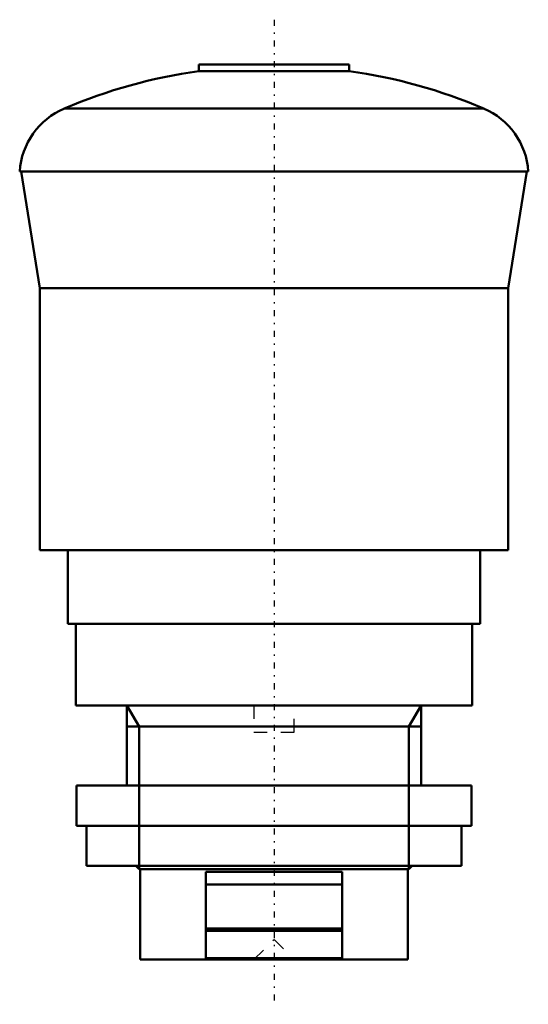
# Model space of a CAD drawing. Header units: millimetres. Extents: x -19 to 19, y -3.3 to 70.2.
import ezdxf

# ---------------------------------------------------------------- set-up
doc = ezdxf.new("R2010")
doc.units = ezdxf.units.MM
doc.linetypes.add('Center', pattern=[1.5, 0.45, -0.5, 0.05, -0.5])
doc.linetypes.add('Dashed', pattern=[2, 1, -1])
for name, color, linetype, lineweight in [('AM_0', 7, 'Continuous', 30), ('AM_10', 7, 'Continuous', 5), ('AM_3', 7, 'Dashed', 5), ('AM_7', 7, 'Center', 5)]:
    doc.layers.add(name, color=color, linetype=linetype, lineweight=lineweight)

msp = doc.modelspace()

# ---------------------------------------------------------------- linework, layer by layer
at = {"layer": 'AM_0', "color": 7, "linetype": 'Continuous', "lineweight": 50}
for p, q in [((-5.625, 66.9), (-5.625, 66.408)), ((5.625, 66.9), (-5.625, 66.9)), ((5.625, 66.408), (-5.625, 66.408)), ((5.625, 66.408), (5.625, 66.9)), ((-15.666, 63.61), (15.666, 63.61)), ((-19, 58.904), (19, 58.904)), ((-18.882, 58.904), (-17.5, 50.178)), ((17.5, 50.178), (18.882, 58.904)), ((-17.5, 50.178), (-17.5, 30.6)), ((-17.5, 50.178), (17.5, 50.178)), ((17.5, 30.6), (17.5, 50.178)), ((-17.5, 30.6), (17.5, 30.6)), ((-15.4, 30.6), (-15.4, 25.1)), ((15.4, 25.1), (15.4, 30.6)), ((-15.4, 25.1), (15.4, 25.1)), ((-14.8, 25.1), (-14.8, 19)), ((14.8, 19), (14.8, 25.1)), ((-14.8, 19), (14.8, 19)), ((-11, 19), (-11, 13)), ((11, 13), (11, 19)), ((-14.75, 13), (-14.75, 10)), ((-14.75, 13), (14.75, 13)), ((14.75, 10), (14.75, 13)), ((-14.75, 10), (14.75, 10)), ((-14, 10), (-14, 7)), ((14, 7), (14, 10)), ((-14, 7), (14, 7)), ((-10.33, 7), (-10.08, 6.75)), ((-10.08, 6.75), (10.08, 6.75)), ((-10, 6.75), (-10, 0)), ((10, 0), (10, 6.75)), ((10.08, 6.75), (10.33, 7)), ((-5.1, 0), (-5.1, 6.55)), ((-5.1, 6.55), (5.1, 6.55)), ((5.1, 6.55), (5.1, 0)), ((5.1, 5.6), (-5.1, 5.6)), ((-5.1, 2.33), (5.1, 2.33)), ((-5.1, 2.15), (5.1, 2.15)), ((-10, 0), (10, 0)), ((5.1, 0.107), (-5.1, 0.107))]:
    msp.add_line(p, q, dxfattribs=at)
for centre, radius, start, end in [((0, 26.805), 40, 98.08402, 113.05641), ((0, 26.805), 40, 66.94359, 81.91598), ((-13.511, 58.549), 5.5, 113.05712, 176.30109), ((13.511, 58.549), 5.5, 3.69891, 66.94288)]:
    msp.add_arc(centre, radius, start, end, dxfattribs=at)
at = {"layer": 'AM_10', "color": 7, "linetype": 'Continuous', "lineweight": 50}
for p, q in [((-11, 19), (-10.08, 17.407)), ((11, 19), (10.08, 17.407)), ((-11, 17.407), (11, 17.407)), ((-10.08, 6.75), (-10.08, 17.407)), ((10.08, 6.75), (10.08, 17.407))]:
    msp.add_line(p, q, dxfattribs=at)
at = {"layer": 'AM_3', "color": 6, "linetype": 'Dashed', "lineweight": 25}
for p, q in [((-1.5, 19), (-1.5, 17)), ((1.5, 17), (1.5, 19)), ((-1.5, 17), (1.5, 17)), ((-5.1, 6.55), (-5.1, 5.6)), ((5.1, 5.6), (5.1, 6.55)), ((-5.1, 2.33), (-5.1, 0.107)), ((5.1, 0.107), (5.1, 2.33)), ((-1.5, 0), (0, 1.5)), ((0, 1.5), (1.5, 0))]:
    msp.add_line(p, q, dxfattribs=at)
at = {"layer": 'AM_7', "color": 4, "linetype": 'Center', "lineweight": 25}
msp.add_line((0, 70.245), (0, -3.345), dxfattribs=at)

doc.saveas('drawing.dxf')
